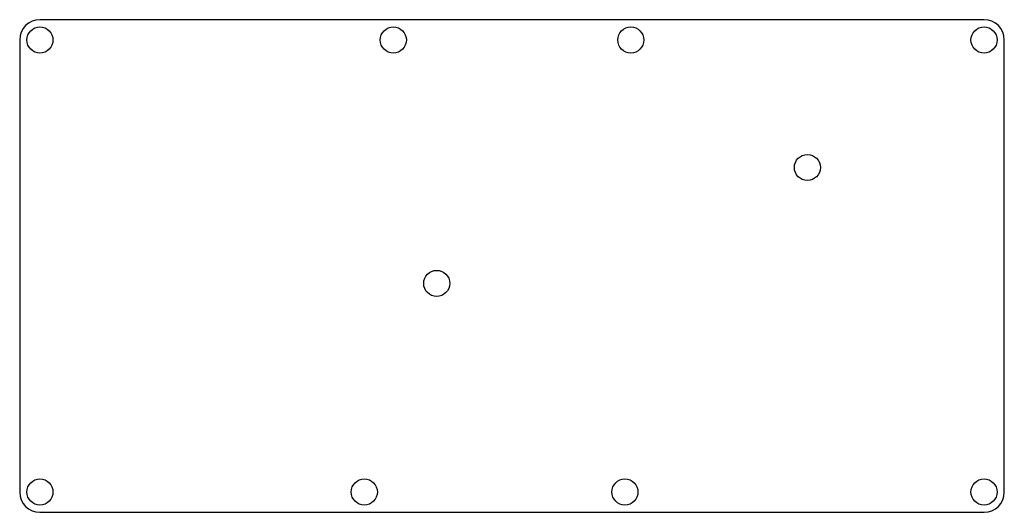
# Model space of a CAD drawing. Header units: millimetres. Extents: x 0 to 170, y 0 to 85.
import ezdxf

# ---------------------------------------------------------------- set-up
doc = ezdxf.new("R2010")
doc.units = ezdxf.units.MM

msp = doc.modelspace()

# ---------------------------------------------------------------- linework, layer by layer
at = {"color": 7, "linetype": 'Continuous', "lineweight": 25}
for p, q in [((166.5, 85), (3.5, 85)), ((0, 81.5), (0, 3.5)), ((170, 3.5), (170, 81.5)), ((3.5, 0), (166.5, 0))]:
    msp.add_line(p, q, dxfattribs=at)
for centre in [(3.5, 81.5), (64.51, 81.5), (105.51, 81.5), (166.5, 81.5), (136, 59.5), (72, 39.5), (3.5, 3.5), (59.5, 3.5), (104.5, 3.5), (166.5, 3.5)]:
    msp.add_circle(centre, 2.25, dxfattribs=at)
for centre, start, end in [((3.5, 81.5), 90, 180), ((166.5, 81.5), 0, 90), ((3.5, 3.5), 180, 270), ((166.5, 3.5), 270, 0)]:
    msp.add_arc(centre, 3.5, start, end, dxfattribs=at)

doc.saveas('drawing.dxf')
